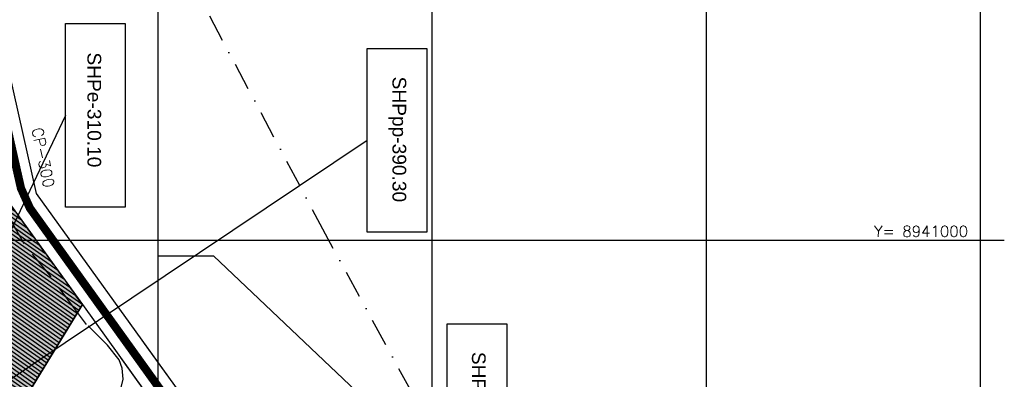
# Model space of a CAD drawing. Extents: x 312047 to 329088, y 8928324 to 8953812.
# Tile 83 of 125: x 325496 to 329088, y 8940492 to 8941805. Entities that reach past the tile are written whole.
import ezdxf
from ezdxf.enums import TextEntityAlignment as Align

# ---------------------------------------------------------------- set-up
doc = ezdxf.new("R2010")
doc.units = 0
doc.header["$LTSCALE"] = 200
doc.header["$MEASUREMENT"] = 0
for name, pattern in [('DASHDOT', [1, 0.5, -0.25, 0, -0.25]), ('DASHED2', [0.3, 0.2, -0.1]), ('HIDDEN', [0.75, 0.5, -0.25])]:
    doc.linetypes.add(name, pattern=pattern)
for name, color, linetype in [('CANAL-PROJ', 180, 'CONTINUOUS'), ('FASE1', 5, 'HIDDEN'), ('NOVA MALHA', 1, 'CONTINUOUS'), ('PA-LIN_DIVI', 4, 'DASHED2'), ('PA-LOTE', 100, 'CONTINUOUS'), ('PA-PRAN', 4, 'ZIGZAG'), ('PA-SEQ', 40, 'CONTINUOUS'), ('RIO', 130, 'DASHDOT'), ('setor 3101.10-310.10-310.50', 61, 'CONTINUOUS'), ('SETOR 390.10', 212, 'CONTINUOUS'), ('SETOR 390.30', 31, 'CONTINUOUS'), ('TEXTO03', 3, 'CONTINUOUS')]:
    doc.layers.add(name, color=color, linetype=linetype)
doc.styles.add('SBI', font='simplex.shx', dxfattribs={"bigfont": 'simp.shx'})
doc.styles.add('SIMP', font='simplex', dxfattribs={"bigfont": 'simp'})
doc.styles.add('STYLE1', font='arial.ttf')
doc.linetypes.add('ZIGZAG', pattern='A,0.0001,-0.2,[131,ltypeshp.shx,S=0.2,R=0,X=-0.2,Y=0],-0.4,[131,ltypeshp.shx,S=0.2,R=180,X=0.2,Y=0],-0.2', length=0.8001)

msp = doc.modelspace()

# ---------------------------------------------------------------- hatches: boundary and pattern name
at = {"layer": 'PA-SEQ'}
h = msp.add_hatch(dxfattribs=at)
h.set_pattern_fill('ANSI31', color=256, scale=100, angle=100, style=0)
h.paths.add_polyline_path([(325130, 8940890), (325350, 8940500), (325385.5, 8940347.6), (325491.6, 8940382.6), (325725, 8940765), (325463.5, 8941129.1), (324994, 8941000)])
at = {"layer": 'setor 3101.10-310.10-310.50'}
h = msp.add_hatch(dxfattribs=at)
h.set_pattern_fill('DOTS', color=256, scale=100, angle=-90, style=0)
h.set_pattern_definition([(270, (-8635185.5995, 9270004.921), (6.25, -3.125), [0, -6.25])])
edge = h.paths.add_edge_path()
edge.add_line((324745.3, 8940126.3), (325491.6, 8940382.6))
edge.add_line((325491.6, 8940382.6), (325725, 8940765))
edge.add_line((325725, 8940765), (325463.5, 8941129.1))
edge.add_line((325463.5, 8941129.1), (325000, 8941000.3))
edge.add_line((325000, 8941000.3), (324737.2, 8940134.2))

# ---------------------------------------------------------------- linework, layer by layer
at = {"layer": 'CANAL-PROJ', "const_width": 30}
msp.add_lwpolyline([(326657.1, 8937065.6), (326850, 8938060), (327172.5, 8938624.3), (326839.3, 8939152.7), (326839.3, 8939729.6), (326833.1, 8939793.8), (326791.7, 8939872.9), (326738.4, 8939916.9), (326160, 8940245), (325533.7, 8941117), (325501.1, 8941189.6), (325349.6, 8941860), (325368.8, 8941966.7), (325333.1, 8942027.9), (325142.7, 8942078.3), (325040, 8942690), (324605, 8943000), (324150, 8943780), (324070, 8944525), (323150, 8945734.1)], dxfattribs=at)
at = {"layer": 'FASE1'}
for p, q in [((325512.4, 8940986.4), (325470.6, 8941062)), ((325606.5, 8940871.9), (325512.4, 8940986.4)), ((325699.6, 8940745.3), (325606.5, 8940871.9)), ((325740.5, 8940692.2), (325699.6, 8940745.3)), ((325817, 8940616.7), (325740.5, 8940692.2)), ((325859.4, 8940563.3), (325817, 8940616.7)), ((325869.7, 8940532.3), (325859.4, 8940563.3)), ((325874, 8940493), (325869.7, 8940532.3)), ((325864.8, 8940457), (325874, 8940493))]:
    msp.add_line(p, q, dxfattribs=at)
at = {"layer": 'NOVA MALHA'}
for p, q in [((326000, 8952100.3), (326000, 8929300.3)), ((327000, 8952100.3), (327000, 8929300.3)), ((328000, 8952100.3), (328000, 8929300.3)), ((329000, 8952100.3), (329000, 8929300.3)), ((318032.6, 8941000), (329087.6, 8941000))]:
    msp.add_line(p, q, dxfattribs=at)
at = {"layer": 'PA-LIN_DIVI'}
msp.add_lwpolyline([(325130, 8940890), (325350, 8940500), (325385.5, 8940347.6), (325491.6, 8940382.6), (325725, 8940765), (325463.5, 8941129.1), (324994, 8941000)], close=True, dxfattribs=at)
at = {"layer": 'PA-LOTE'}
for p, q in [((325423.9, 8941757.3), (325556.5, 8941170.9)), ((325556.5, 8941170.9), (326060.6, 8940469.1))]:
    msp.add_line(p, q, dxfattribs=at)
for points in [[(325725, 8940765), (325491.6, 8940382.6), (324737.2, 8940134.2), (324994, 8941000), (325463.5, 8941129.1)], [(325491.6, 8940382.6), (325725, 8940765), (326037, 8940330.5), (325663.3, 8940207.5), (325375.6, 8940344.4), (325385.5, 8940347.6)]]:
    msp.add_lwpolyline(points, close=True, dxfattribs=at)
for points in [[(325950, 8940623.1), (326060.6, 8940469.1), (326194.2, 8940283.1), (326125.8, 8940206.9), (326037, 8940330.5), (325560.4, 8940173.6), (325528.1, 8940271.8)], [(325862.9, 8940572.9), (325921.6, 8940491.3), (326037, 8940330.5), (325663.3, 8940207.5), (325649.5, 8940202.9), (325560.4, 8940173.6), (325533, 8940257), (325528.1, 8940271.8)]]:
    msp.add_lwpolyline(points, dxfattribs=at)
at = {"layer": 'PA-PRAN', "ltscale": 0.5}
msp.add_lwpolyline([(325691.2, 8943172.8), (326000, 8943172.8), (326000, 8940942.5), (326202.9, 8940942.5), (327078.2, 8940111.6), (327078.2, 8938911.9), (326540.8, 8938738.2), (326083.2, 8940113.8), (326050.7, 8940212.2), (325840.7, 8940260.2), (325662, 8940202.9), (325379.1, 8940340.5), (324738.1, 8940129.1), (324659.3, 8940104.1), (325058.9, 8941528.9), (324528.9, 8941533.5)], dxfattribs=at)
at = {"layer": 'RIO'}
for p, q in [((326611.6, 8941022.5), (326028.4, 8942121)), ((327023.2, 8940267.2), (326611.6, 8941022.5))]:
    msp.add_line(p, q, dxfattribs=at)
at = {"layer": 'setor 3101.10-310.10-310.50'}
for p, q in [((325663.8, 8941790.5), (325881.6, 8941790.5)), ((325663.8, 8941120.5), (325663.8, 8941790.5)), ((325663.8, 8941790.5), (325881.6, 8941790.5)), ((325881.6, 8941790.5), (325881.6, 8941120.5)), ((325663.8, 8941455.5), (325331.3, 8940757.3)), ((325881.6, 8941120.5), (325663.8, 8941120.5))]:
    msp.add_line(p, q, dxfattribs=at)
at = {"layer": 'SETOR 390.10'}
for p, q in [((327055.3, 8940024.8), (327055.3, 8940694.8)), ((327055.3, 8940694.8), (327273.2, 8940694.8)), ((327055.3, 8940024.8), (327055.3, 8940694.8)), ((327055.3, 8940694.8), (327273.2, 8940694.8)), ((327273.2, 8940694.8), (327273.2, 8940024.8)), ((327273.2, 8940694.8), (327273.2, 8940024.8))]:
    msp.add_line(p, q, dxfattribs=at)
at = {"layer": 'SETOR 390.30'}
for p, q in [((326763.4, 8941029.5), (326763.4, 8941699.5)), ((326763.4, 8941699.5), (326981.3, 8941699.5)), ((326763.4, 8941029.5), (326763.4, 8941699.5)), ((326763.4, 8941699.5), (326981.3, 8941699.5)), ((326981.3, 8941699.5), (326981.3, 8941029.5)), ((326763.4, 8941364.5), (324385, 8939768.4)), ((326763.4, 8941364.5), (324385, 8939768.4)), ((326981.3, 8941029.5), (326763.4, 8941029.5))]:
    msp.add_line(p, q, dxfattribs=at)

# ---------------------------------------------------------------- texts
at = {"layer": 'NOVA MALHA', "style": 'SIMP'}
msp.add_text('Y= 8941000', height=40, rotation=359.9985, dxfattribs=at).set_placement((328955.6, 8941012.3), align=Align.RIGHT)
at = {"layer": 'setor 3101.10-310.10-310.50', "style": 'STYLE1'}
msp.add_text('SHPe-310.10', height=50, rotation=270, dxfattribs=at).set_placement((325768.6, 8941475.6), align=Align.MIDDLE)
at = {"layer": 'SETOR 390.10', "style": 'STYLE1'}
msp.add_text('SHPpp-390.10', height=50, rotation=270, dxfattribs=at).set_placement((327163.7, 8940363.2), align=Align.MIDDLE)
at = {"layer": 'SETOR 390.30', "style": 'STYLE1'}
msp.add_text('SHPpp-390.30', height=50, rotation=270, dxfattribs=at).set_placement((326874, 8941368), align=Align.MIDDLE)
at = {"layer": 'TEXTO03', "style": 'SBI', "oblique": 360}
msp.add_text('CP-300', height=40.6, rotation=281.5855, dxfattribs=at).set_placement((325559.7, 8941410.7), align=Align.MIDDLE_LEFT)

doc.saveas('drawing.dxf')
